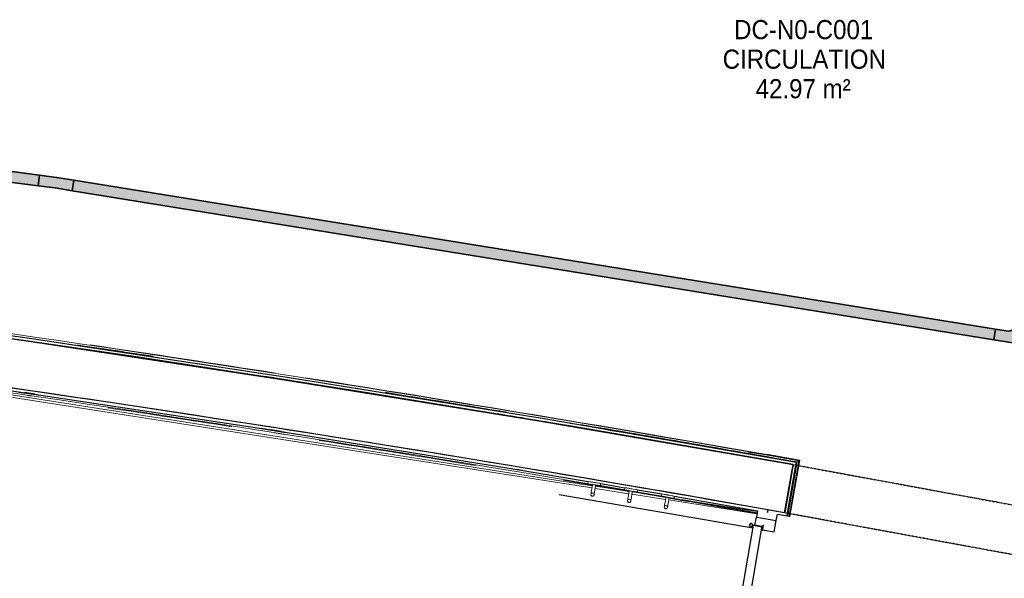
# Model space of a CAD drawing. Header units: millimetres. Extents: x 1909 to 61055, y -36590 to 14615.
# Tile 29 of 42: x 37185 to 41810, y -25083 to -22457. Entities that reach past the tile are written whole.
import ezdxf

# ---------------------------------------------------------------- set-up
doc = ezdxf.new("R2010")
doc.units = ezdxf.units.MM
doc.linetypes.add('Tiret', pattern=[2.5, 1.25, -1.25])
doc.linetypes.add('Tiret_2_', pattern=[2.5, 1.25, -1.25])
for name, color, linetype, lineweight in [('A-AREA-IDEN', 7, 'Continuous', 30), ('A-DETL-GENF', 7, 'Continuous', 18), ('A-DOOR', 7, 'Continuous', 25), ('A-FLOR', 7, 'Continuous', 25), ('A-FLOR-HRAL', 7, 'Continuous', 18), ('A-WALL', 7, 'Continuous', 25), ('CDC ELE', 7, 'Continuous', 18), ('I-FURN', 7, 'Continuous', 18), ('Q-SPCQ', 7, 'Continuous', 18)]:
    doc.layers.add(name, color=color, linetype=linetype, lineweight=lineweight)
doc.layers.add('A-DOOR-HDLN', color=5, linetype='Tiret', lineweight=25, true_color=0x0000ff)
doc.styles.add('Arial_1', font='arial.ttf', dxfattribs={"width": 0.9, "height": 90})

# ---------------------------------------------------------------- blocks, each defined once
blk = doc.blocks.new('PRT_SIMPLE_HUI_58x68x48 - PRT_BOIS_1V_930x2040x40-552383-2021_015_1111_DCE_1_50_N0 FINI_SSI_CDC')
at = {"layer": 'A-DETL-GENF', "lineweight": 25}
h = blk.add_hatch(color=256, dxfattribs=at)
h.paths.add_polyline_path([(-483.8, 9.7), (-483.8, 12.8), (-496.3, 14.5), (-500.5, 14.5), (-500.3, 13.2), (-495.7, 13.2), (-485.1, 11.7), (-484.5, 10.7)])
h.paths.add_polyline_path([(-508.5, 8), (-488.5, 8), (-483.8, 9.7), (-485.1, 10.6), (-488.7, 9.3), (-505.2, 9.7), (-505.2, 10.2), (-502, 10.8), (-502, 11.5), (-508.5, 11.5), (-508.5, 8.7)])
h = blk.add_hatch(color=256, dxfattribs=at)
h.paths.add_polyline_path([(413.8, 9.7), (418.9, 8), (438.5, 8), (438.5, 11.5), (432, 11.5), (432.2, 10.2), (435.2, 10.2), (435.2, 9.3), (418.2, 9.5), (415.1, 10.6)])
h.paths.add_polyline_path([(413.8, 9.7), (415.1, 11.7), (426.1, 13.2), (430.5, 13.2), (430.5, 14.5), (425.8, 14.5), (413.8, 12.8), (413.8, 10.4)])
at = {"layer": 'A-DETL-GENF'}
for p, q in [((-508.5, 11.5), (-502, 11.5)), ((-508.5, 8), (-508.5, 11.5)), ((-488.5, 8), (-508.5, 8)), ((-505.2, 10.2), (-505.2, 9.3)), ((-502, 10.2), (-505.2, 10.2)), ((-505.2, 9.3), (-488.7, 9.3)), ((-502, 11.5), (-502, 10.2)), ((-500.5, 14.5), (-496, 14.5)), ((-500.5, 13.2), (-500.5, 14.5)), ((-496.1, 13.2), (-500.5, 13.2)), ((-485.1, 11.7), (-496.1, 13.2)), ((-496, 14.5), (-483.8, 12.8)), ((-488.7, 9.3), (-485.1, 10.6)), ((-483.8, 9.7), (-488.5, 8)), ((-485.1, 10.6), (-485.1, 11.7)), ((-483.8, 12.8), (-483.8, 9.7)), ((413.8, 12.8), (426, 14.5)), ((413.8, 9.7), (413.8, 12.8)), ((418.5, 8), (413.8, 9.7)), ((426.1, 13.2), (415.1, 11.7)), ((415.1, 11.7), (415.1, 10.6)), ((415.1, 10.6), (418.7, 9.3)), ((438.5, 8), (418.5, 8)), ((418.7, 9.3), (435.2, 9.3)), ((426, 14.5), (430.5, 14.5)), ((430.5, 13.2), (426.1, 13.2)), ((430.5, 14.5), (430.5, 13.2)), ((432, 11.5), (438.5, 11.5)), ((432, 10.2), (432, 11.5)), ((435.2, 10.2), (432, 10.2)), ((435.2, 9.3), (435.2, 10.2)), ((438.5, 11.5), (438.5, 8))]:
    blk.add_line(p, q, dxfattribs=at)
at = {"layer": 'A-DOOR'}
for p, q in [((417, 54.5), (417, 977.5)), ((-427.1, 124), (-450.6, 124)), ((-450.6, 124), (-450.6, 123.5)), ((-450.6, 123.5), (-450.6, 119.4)), ((-427.1, 123.5), (-450.6, 123.5)), ((-450.6, 119.4), (-450.6, 112.3)), ((-427.1, 119.4), (-450.6, 119.4)), ((-450.6, 103), (-450.6, 112.3)), ((-450.6, 94.6), (-450.6, 103)), ((-427.1, 103), (-450.6, 103)), ((-450.6, 84.2), (-450.6, 94.6)), ((-427.1, 94.6), (-450.6, 94.6)), ((-319.6, 124), (-427.1, 124)), ((-427.1, 124), (-427.1, 123.5)), ((-427.1, 123.5), (-427.1, 124)), ((-427.1, 123.5), (-427.1, 119.4)), ((-319.6, 123.5), (-427.1, 123.5)), ((-427.1, 119.4), (-427.1, 123.5)), ((-427.1, 119.4), (-427.1, 112.3)), ((-319.6, 119.4), (-427.1, 119.4)), ((-427.1, 112.3), (-427.1, 119.4)), ((-427.1, 103), (-427.1, 112.3)), ((-427.1, 112.3), (-427.1, 103)), ((-427.1, 101.8), (-427.1, 103)), ((-319.6, 103), (-427.1, 103)), ((-427.1, 103), (-427.1, 94.6)), ((-427.1, 101.8), (-319.6, 101.8)), ((-427.1, 94.6), (-427.1, 84.2)), ((-319.6, 123.5), (-319.6, 124)), ((-319.6, 119.4), (-319.6, 123.5)), ((-319.6, 112.3), (-319.6, 119.4)), ((-319.6, 112.3), (-319.6, 103)), ((-319.6, 103), (-319.6, 101.8)), ((-499.5, 54.5), (430.5, 54.5)), ((-499.5, 14.5), (-499.5, 54.5)), ((-465.6, 63.5), (-465.6, 54.5)), ((-413.4, 63.5), (-465.6, 63.5)), ((-450.6, 73.4), (-450.6, 84.2)), ((-427.1, 84.2), (-450.6, 84.2)), ((-450.6, 65), (-450.6, 73.4)), ((-450.6, 73.4), (-427.1, 73.4)), ((-450.6, 65), (-450.6, 64)), ((-450.6, 64), (-427.1, 64)), ((-427.1, 84.2), (-427.1, 73.4)), ((-427.1, 73.4), (-427.1, 65)), ((-427.1, 64), (-427.1, 65)), ((-413.4, 54.5), (-413.4, 63.5)), ((430.5, 54.5), (430.5, 14.5)), ((426, 14.5), (-496, 14.5)), ((-465.6, 14.5), (-465.6, 5.5)), ((-465.6, 5.5), (-413.4, 5.5)), ((-427.1, 5), (-450.6, 5)), ((-450.6, 5), (-450.6, 4)), ((-450.6, -4.4), (-450.6, 4)), ((-427.1, 4), (-427.1, 5)), ((-427.1, 4), (-427.1, -4.4)), ((-413.4, 5.5), (-413.4, 14.5)), ((-450.6, -15.2), (-450.6, -4.4)), ((-427.1, -4.4), (-450.6, -4.4)), ((-450.6, -25.6), (-450.6, -15.2)), ((-450.6, -15.2), (-427.1, -15.2)), ((-450.6, -34), (-450.6, -25.6)), ((-450.6, -25.6), (-427.1, -25.6)), ((-450.6, -43.3), (-450.6, -34)), ((-450.6, -34), (-427.1, -34)), ((-450.6, -43.3), (-450.6, -50.4)), ((-427.1, -4.4), (-427.1, -15.2)), ((-427.1, -15.2), (-427.1, -25.6)), ((-427.1, -25.6), (-427.1, -34)), ((-427.1, -34), (-427.1, -32.8)), ((-319.6, -32.8), (-427.1, -32.8)), ((-427.1, -43.3), (-427.1, -34)), ((-427.1, -34), (-319.6, -34)), ((-427.1, -34), (-427.1, -43.3)), ((-427.1, -43.3), (-427.1, -50.4)), ((-427.1, -50.4), (-427.1, -43.3)), ((-319.6, -32.8), (-319.6, -34)), ((-319.6, -34), (-319.6, -43.3)), ((-319.6, -50.4), (-319.6, -43.3)), ((-450.6, -50.4), (-450.6, -54.5)), ((-450.6, -50.4), (-427.1, -50.4)), ((-450.6, -54.5), (-450.6, -55)), ((-450.6, -54.5), (-427.1, -54.5)), ((-450.6, -55), (-427.1, -55)), ((-427.1, -50.4), (-427.1, -54.5)), ((-427.1, -50.4), (-319.6, -50.4)), ((-427.1, -54.5), (-427.1, -50.4)), ((-427.1, -54.5), (-427.1, -55)), ((-427.1, -54.5), (-319.6, -54.5)), ((-427.1, -55), (-427.1, -54.5)), ((-427.1, -55), (-319.6, -55)), ((-319.6, -54.5), (-319.6, -50.4)), ((-319.6, -55), (-319.6, -54.5))]:
    blk.add_line(p, q, dxfattribs=at)
for radius, start, end in [(9.12, 155.8208, 180), (9.12, 180, 204.1792), (7.5, 360, 180), (7.5, 154.5439, 180), (7.5, 180, 360), (7.5, 195, 225), (7.5, 120, 150), (9.12, 111.9887, 120), (9.12, 240, 248.0113), (7.5, 240, 300), (7.5, 0, 90), (9.12, 291.9887, 300), (7.5, 330, 0), (9.12, 335.8208, 0)]:
    blk.add_arc((429, 65.5), radius, start, end, dxfattribs=at)
at = {"layer": 'Q-SPCQ'}
for p, q in [((430.5, 54.5), (403.5, 54.5)), ((430.5, 40.5), (430.5, 54.5))]:
    blk.add_line(p, q, dxfattribs=at)
blk = doc.blocks.new('Garde-corps - Garde-corps-508898-2021_015_1111_DCE_1_50_N0 FINI_SSI_CDC')
at = {"layer": 'A-FLOR-HRAL'}
for p, q in [((-2418.4, -23971.2), (-2492.4, -23959.6)), ((381.1, -24400.5), (289.6, -24386.1)), ((562.3, -24429), (495, -24418.4)), ((1190.5, -24527.8), (948, -24489.6)), ((1178.4, -24536.3), (979.6, -24505.1)), ((1190.5, -24527.8), (1036.2, -24500.4)), ((1134.6, -24790.5), (1178.4, -24536.3)), ((1141.6, -24791.7), (1186.6, -24530.5)), ((1143.3, -24792), (1188.6, -24529.1)), ((1144.9, -24792.3), (1190.5, -24527.8)), ((1131.6, -24790), (1134.6, -24790.5)), ((1141.6, -24791.7), (1134.6, -24790.5)), ((1143.3, -24792), (1141.6, -24791.7)), ((1143.3, -24792), (1144.9, -24792.3))]:
    blk.add_line(p, q, dxfattribs=at)
at = {"layer": 'A-FLOR-HRAL', "flags": 128}
blk.add_lwpolyline([(1186.6, -24530.5), (1182.5, -24533.4), (1178.4, -24536.3)], dxfattribs=at)
at = {"layer": 'A-FLOR-HRAL'}
for radius, start, end in [(118006.4, 79.92167, 83.454356), (117996.2, 80.580755, 81.627467), (117999.2, 81.412761, 81.587451), (118008.1, 81.131846, 81.559197), (118008.1, 79.920828, 81.063188), (117999.2, 80.596188, 80.878383), (117996.2, 79.926561, 80.449917), (117999.2, 79.925111, 80.427587)]:
    blk.add_arc((-19463.8, -140716), radius, start, end, dxfattribs=at)
for points, knots in [([(1178.4, -24536.3), (1178.4, -24536.3), (1178.4, -24536.3), (1178.3, -24536.3), (1178.3, -24536.4), (1178.2, -24536.4), (1178.1, -24536.5), (1178, -24536.5), (1177.9, -24536.6), (1177.8, -24536.7), (1177.7, -24536.8), (1177.6, -24536.9), (1177.4, -24536.9), (1177.3, -24537), (1177.2, -24537.1), (1177, -24537.2), (1176.9, -24537.3), (1176.7, -24537.5), (1176.5, -24537.6), (1176.1, -24537.9), (1175.6, -24538.2), (1175.1, -24538.6), (1174.9, -24538.7)], [0, 0, 0, 0, 0.071429, 0.107143, 0.142857, 0.178571, 0.214286, 0.25, 0.285714, 0.321429, 0.357143, 0.392857, 0.428571, 0.464286, 0.5, 0.535714, 0.571429, 0.607143, 0.642857, 0.714286, 0.857143, 1, 1, 1, 1]), ([(1190.5, -24527.8), (1190.5, -24527.8), (1190.5, -24527.8), (1190.4, -24527.8), (1190.3, -24527.9), (1190.1, -24528), (1190, -24528.1), (1189.8, -24528.3), (1189.6, -24528.4), (1189.3, -24528.6), (1189.1, -24528.7), (1188.9, -24528.9), (1188.7, -24529), (1188.6, -24529.1)], [0.075, 0.075, 0.075, 0.075, 0.15, 0.2125, 0.275, 0.35, 0.425, 0.5, 0.6, 0.7, 0.775, 0.85, 1, 1, 1, 1])]:
    blk.add_open_spline(points, degree=3, knots=knots, dxfattribs=at)
blk = doc.blocks.new('Garde-corps - Garde-corps-508960-2021_015_1111_DCE_1_50_N0 FINI_SSI_CDC')
at = {"layer": 'A-FLOR-HRAL'}
for p, q in [((2644.8, -24670.2), (2624.7, -24791.9)), ((2646.5, -24670.4), (2626.1, -24793.8)), ((2648.2, -24670.7), (2627.5, -24795.8)), ((2655.2, -24671.9), (2633.4, -24804.2)), ((2646.5, -24670.4), (2644.8, -24670.2)), ((2646.5, -24670.4), (2648.2, -24670.7)), ((2648.2, -24670.7), (2655.2, -24671.9)), ((2658.2, -24672.4), (2655.2, -24671.9)), ((2546.1, -24776.9), (2495.1, -25054.3)), ((2547.4, -24778.8), (2497, -25053)), ((2548.8, -24780.9), (2499, -25051.6)), ((2554.5, -24789.2), (2507.3, -25045.9)), ((2624.7, -24791.9), (2546.1, -24776.9)), ((2624.7, -24791.9), (2546.1, -24776.9)), ((2626.1, -24793.8), (2547.4, -24778.8)), ((2627.5, -24795.8), (2548.8, -24780.9)), ((2633.4, -24804.2), (2554.5, -24789.2)), ((2566.3, -24791.4), (2554.5, -24789.2)), ((2574.4, -25067.7), (2371.5, -26128.1)), ((2576.4, -25066.3), (2372.9, -26130.1)), ((2584.8, -25060.6), (2378.6, -26138.4)), ((2495.1, -25054.3), (2572.4, -25069)), ((2495.1, -25054.3), (2572.5, -25069)), ((2497, -25053), (2574.4, -25067.7)), ((2499, -25051.6), (2576.4, -25066.3)), ((2507.3, -25045.9), (2584.8, -25060.6)), ((2507.3, -25045.9), (2516.4, -25047.6)), ((2575.6, -25058.9), (2584.8, -25060.6)), ((2572.4, -25069), (2370.2, -26126.1)), ((1930.9, -26052.8), (1930.4, -26055.7)), ((1930.9, -26052.8), (1932.3, -26045.8)), ((2074.6, -26080.3), (1930.9, -26052.8)), ((1932.3, -26045.8), (1932.6, -26044.1)), ((2014, -26061.4), (1932.3, -26045.8)), ((1932.9, -26042.5), (1932.6, -26044.1)), ((2014.3, -26059.7), (1932.6, -26044.1)), ((2014.6, -26058.1), (1932.9, -26042.5)), ((2042.1, -26065), (2022.2, -26061.2)), ((2076.6, -26070), (2022.4, -26059.6)), ((2378.6, -26138.4), (2237.7, -26111.5)), ((2372.9, -26130.1), (2300.8, -26116.3)), ((2371.5, -26128.1), (2301.1, -26114.6)), ((2370.2, -26126.1), (2301.4, -26113)), ((2372.9, -26130.1), (2378.6, -26138.4))]:
    blk.add_line(p, q, dxfattribs=at)
at = {"layer": 'A-FLOR-HRAL', "flags": 128}
for points in [[(2546.1, -24776.9), (2546.1, -24776.9), (2546.1, -24777), (2546.3, -24777.2), (2546.4, -24777.4), (2546.6, -24777.6), (2546.7, -24777.9), (2546.9, -24778.1), (2547.1, -24778.4), (2547.2, -24778.6), (2547.4, -24778.8)], [(2548.8, -24780.9), (2551.6, -24785), (2554.5, -24789.2)], [(2554.5, -24789.2), (2554.6, -24789.3), (2554.8, -24789.7), (2555.2, -24790.2), (2555.6, -24790.7), (2556, -24791.4), (2556.4, -24792), (2556.9, -24792.7)], [(2627.5, -24795.8), (2630.4, -24800), (2633.4, -24804.2)], [(2499, -25051.6), (2503.2, -25048.7), (2507.3, -25045.9)], [(2572.4, -25069), (2572.5, -25069), (2572.6, -25068.9), (2572.7, -25068.8), (2572.9, -25068.7), (2573.2, -25068.5), (2573.4, -25068.3), (2573.7, -25068.2), (2573.9, -25068), (2574.2, -25067.8), (2574.4, -25067.7)], [(2576.4, -25066.3), (2580.6, -25063.5), (2584.8, -25060.6)], [(2584.8, -25060.6), (2584.9, -25060.6), (2585.2, -25060.3), (2585.7, -25060), (2586.3, -25059.6), (2586.9, -25059.2), (2587.6, -25058.7), (2588.3, -25058.3)]]:
    blk.add_lwpolyline(points, dxfattribs=at)
at = {"layer": 'A-FLOR-HRAL'}
for points, knots in [([(2624.7, -24791.9), (2624.7, -24791.9), (2624.8, -24791.9), (2624.8, -24792), (2624.9, -24792.1), (2625, -24792.2), (2625.1, -24792.4), (2625.3, -24792.6), (2625.4, -24792.8), (2625.6, -24793.1), (2625.7, -24793.3), (2625.9, -24793.5), (2626, -24793.7), (2626.1, -24793.8)], [0.075, 0.075, 0.075, 0.075, 0.15, 0.2125, 0.275, 0.35, 0.425, 0.5, 0.6, 0.7, 0.775, 0.85, 1, 1, 1, 1]), ([(2633.4, -24804.2), (2633.4, -24804.2), (2633.4, -24804.2), (2633.4, -24804.3), (2633.4, -24804.3), (2633.5, -24804.4), (2633.5, -24804.5), (2633.6, -24804.6), (2633.7, -24804.7), (2633.8, -24804.8), (2633.9, -24804.9), (2633.9, -24805), (2634, -24805.2), (2634.1, -24805.3), (2634.2, -24805.5), (2634.3, -24805.6), (2634.4, -24805.8), (2634.5, -24805.9), (2634.7, -24806.1), (2635, -24806.5), (2635.3, -24807.1), (2635.7, -24807.5), (2635.8, -24807.7)], [0, 0, 0, 0, 0.071429, 0.107143, 0.142857, 0.178571, 0.214286, 0.25, 0.285714, 0.321429, 0.357143, 0.392857, 0.428571, 0.464286, 0.5, 0.535714, 0.571429, 0.607143, 0.642857, 0.714286, 0.857143, 1, 1, 1, 1]), ([(2495.1, -25054.3), (2495.1, -25054.3), (2495.1, -25054.3), (2495.2, -25054.2), (2495.3, -25054.1), (2495.5, -25054), (2495.6, -25053.9), (2495.8, -25053.8), (2496.1, -25053.6), (2496.3, -25053.5), (2496.5, -25053.3), (2496.7, -25053.2), (2496.9, -25053), (2497, -25053)], [0.075, 0.075, 0.075, 0.075, 0.15, 0.2125, 0.275, 0.35, 0.425, 0.5, 0.6, 0.7, 0.775, 0.85, 1, 1, 1, 1]), ([(2507.3, -25045.9), (2507.3, -25045.9), (2507.3, -25045.9), (2507.4, -25045.9), (2507.4, -25045.8), (2507.5, -25045.8), (2507.6, -25045.7), (2507.7, -25045.7), (2507.8, -25045.6), (2507.9, -25045.5), (2508, -25045.4), (2508.1, -25045.3), (2508.3, -25045.3), (2508.4, -25045.2), (2508.6, -25045.1), (2508.7, -25045), (2508.9, -25044.9), (2509, -25044.8), (2509.2, -25044.6), (2509.6, -25044.4), (2510.1, -25044), (2510.6, -25043.7), (2510.8, -25043.5)], [0, 0, 0, 0, 0.071429, 0.107143, 0.142857, 0.178571, 0.214286, 0.25, 0.285714, 0.321429, 0.357143, 0.392857, 0.428571, 0.464286, 0.5, 0.535714, 0.571429, 0.607143, 0.642857, 0.714286, 0.857143, 1, 1, 1, 1]), ([(2370.2, -26126.1), (2370.2, -26126.1), (2370.2, -26126.2), (2370.3, -26126.3), (2370.5, -26126.5), (2370.6, -26126.7), (2370.7, -26126.8), (2370.8, -26127), (2370.9, -26127.2), (2371, -26127.3), (2371.1, -26127.4), (2371.2, -26127.6), (2371.3, -26127.7), (2371.4, -26127.9), (2371.5, -26128), (2371.5, -26128.1)], [0.1, 0.1, 0.1, 0.1, 0.2, 0.3, 0.4, 0.475, 0.55, 0.6, 0.65, 0.7, 0.75, 0.8, 0.85, 0.9, 1, 1, 1, 1]), ([(2378.6, -26138.4), (2378.6, -26138.4), (2378.6, -26138.5), (2378.7, -26138.7), (2378.9, -26138.9), (2379, -26139.1), (2379.2, -26139.3), (2379.3, -26139.5), (2379.5, -26139.8), (2379.7, -26140.1), (2379.9, -26140.4), (2380.1, -26140.7), (2380.4, -26141.2), (2380.7, -26141.6), (2380.9, -26141.9)], [0, 0, 0, 0, 0.166667, 0.25, 0.333333, 0.416667, 0.458333, 0.5, 0.583333, 0.666667, 0.708333, 0.75, 0.833333, 1, 1, 1, 1])]:
    blk.add_open_spline(points, degree=3, knots=knots, dxfattribs=at)
blk = doc.blocks.new('Garde-corps - Garde-corps-509925-2021_015_1111_DCE_1_50_N0 FINI_SSI_CDC')
at = {"layer": 'A-FLOR-HRAL'}
for p, q in [((-3606.8, -24050.4), (216.4, -24648)), ((-3597.8, -24062.3), (214.7, -24658.4)), ((-2479.9, -24206.1), (-2389.2, -24219.4)), ((-2478.1, -24209.4), (-2387.5, -24222.7)), ((-2437.6, -24224.3), (-2420, -24226.8)), ((-1339, -24378.1), (-1224.3, -24396.1)), ((-1338, -24381.3), (-1223.3, -24399.3)), ((-1277.6, -24399.7), (-1228.8, -24407.4)), ((-733.1, -24486.2), (-662.4, -24497.6)), ((-175.7, -24565.3), (-85.3, -24580.4)), ((79.3, -24621.7), (216.9, -24644.9)), ((231.2, -24650.4), (389.4, -24675.1)), ((231.7, -24647.4), (389.6, -24674.3)), ((232.3, -24644.1), (390.1, -24671)), ((229.5, -24660.7), (387.7, -24685.4)), ((287.9, -24655.3), (389.9, -24672.7)), ((402.5, -24687.7), (560.6, -24712.5)), ((404.3, -24677.4), (562.4, -24702.1)), ((404.4, -24676.9), (562, -24704)), ((404.6, -24675.2), (562.3, -24702.3)), ((404.9, -24673.5), (562.6, -24700.6)), ((575.4, -24714.8), (989.6, -24779.5)), ((577.2, -24704.4), (991.4, -24769.2))]:
    blk.add_line(p, q, dxfattribs=at)
for radius, start, end in [(117731.1, 80.376571, 82.256375), (117727.7, 81.211511, 81.498362), (117727.7, 80.646196, 81.009486), (117727.7, 79.994872, 80.198876), (117729.4, 79.994875, 80.198876), (117731.1, 79.994879, 80.198876)]:
    blk.add_arc((-19463.8, -140716), radius, start, end, dxfattribs=at)
blk = doc.blocks.new('72_PATERE_HEWI SERIE 477 - Colour - 92 Anthracite grey-566101-2021_015_1111_DCE_1_50_N0 FINI_SSI_CDC')
at = {"layer": 'A-DETL-GENF'}
for p, q in [((-10398.4, -18776.9), (-10398.6, -18778.1)), ((-10397.9, -18775.6), (-10398.4, -18776.9)), ((-10397.3, -18774.5), (-10397.9, -18775.6)), ((-10396.4, -18773.5), (-10397.3, -18774.5)), ((-10395.4, -18772.7), (-10396.4, -18773.5)), ((-10394.3, -18772), (-10395.4, -18772.7)), ((-10392.6, -18771.5), (-10394.3, -18772)), ((-10391.1, -18771.4), (-10392.6, -18771.5)), ((-10384.9, -18772), (-10391.1, -18771.4)), ((-10391.1, -18771.4), (-10387.7, -18772.2)), ((-10387.7, -18772.2), (-10391.1, -18771.4)), ((-10387.7, -18772.2), (-10385.4, -18774.1)), ((-10385.4, -18774.1), (-10387.7, -18772.2)), ((-10385.4, -18774.1), (-10384, -18776.8)), ((-10384, -18776.8), (-10385.4, -18774.1)), ((-10381.2, -18772.3), (-10384.9, -18772)), ((-10384, -18776.8), (-10383.7, -18779.6)), ((-10383.7, -18779.6), (-10384, -18776.8)), ((-10374.6, -18773), (-10381.2, -18772.3)), ((-10370.3, -18773.4), (-10374.6, -18773)), ((-10365.9, -18773.9), (-10370.3, -18773.4)), ((-10361.6, -18774.3), (-10365.9, -18773.9)), ((-10357.2, -18774.7), (-10361.6, -18774.3)), ((-10352.9, -18775.2), (-10357.2, -18774.7)), ((-10348.5, -18775.6), (-10352.9, -18775.2)), ((-10344.2, -18776), (-10348.5, -18775.6)), ((-10343.6, -18770.8), (-10345.1, -18785.5)), ((-10344.4, -18778.2), (-10344.2, -18776)), ((-10342.8, -18762.6), (-10343.6, -18770.8)), ((-10342.3, -18757.7), (-10342.8, -18762.6)), ((-10342.2, -18756.2), (-10342.3, -18757.7)), ((-10342.1, -18755.1), (-10342.2, -18756.2)), ((-10340.4, -18753.8), (-10342.1, -18755.1)), ((-10331, -18754.7), (-10340.4, -18753.8)), ((-10333.3, -18778.3), (-10332.9, -18774.4)), ((-10332.9, -18774.4), (-10332.6, -18770.7)), ((-10332.6, -18770.7), (-10332.2, -18767.2)), ((-10332.2, -18767.2), (-10331.8, -18762.8)), ((-10331.8, -18762.8), (-10331, -18754.7)), ((-10398.6, -18778.1), (-10398.6, -18779.4)), ((-10398.6, -18779.4), (-10398.4, -18780.7)), ((-10398.4, -18780.7), (-10398, -18782)), ((-10398, -18782), (-10397.4, -18783.1)), ((-10397.4, -18783.1), (-10396.5, -18784.1)), ((-10396.5, -18784.1), (-10395.5, -18785)), ((-10395.5, -18785), (-10394.4, -18785.6)), ((-10394.4, -18785.6), (-10393.3, -18786.1)), ((-10393.3, -18786.1), (-10391.9, -18786.3)), ((-10389.1, -18786.1), (-10391.9, -18786.3)), ((-10391.9, -18786.3), (-10389.1, -18786.1)), ((-10391.9, -18786.3), (-10386.3, -18786.9)), ((-10386.4, -18784.7), (-10389.1, -18786.1)), ((-10389.1, -18786.1), (-10386.4, -18784.7)), ((-10384.5, -18782.3), (-10386.4, -18784.7)), ((-10386.4, -18784.7), (-10384.5, -18782.3)), ((-10386.3, -18786.9), (-10382.7, -18787.3)), ((-10383.7, -18779.6), (-10384.5, -18782.3)), ((-10384.5, -18782.3), (-10383.7, -18779.6)), ((-10382.7, -18787.3), (-10376.1, -18787.9)), ((-10376.1, -18787.9), (-10371.8, -18788.3)), ((-10371.8, -18788.3), (-10367.4, -18788.8)), ((-10367.4, -18788.8), (-10363.1, -18789.2)), ((-10363.1, -18789.2), (-10358.7, -18789.6)), ((-10358.7, -18789.6), (-10354.3, -18790.1)), ((-10354.3, -18790.1), (-10350, -18790.5)), ((-10350, -18790.5), (-10345.6, -18790.9)), ((-10347.6, -18810.7), (-10347.7, -18811.7)), ((-10347.7, -18811.7), (-10346.4, -18813.5)), ((-10347.5, -18809.8), (-10347.6, -18810.7)), ((-10347.2, -18806.7), (-10347.5, -18809.8)), ((-10346.8, -18802.5), (-10347.2, -18806.7)), ((-10346.4, -18799), (-10346.8, -18802.5)), ((-10346.1, -18795.2), (-10346.4, -18799)), ((-10346.4, -18813.5), (-10341.6, -18813.9)), ((-10345.7, -18791.4), (-10346.1, -18795.2)), ((-10345.1, -18785.5), (-10345.7, -18791.4)), ((-10345.6, -18790.9), (-10345.4, -18788.8)), ((-10345.4, -18788.8), (-10345.2, -18786.1)), ((-10345.2, -18786.1), (-10344.9, -18783.5)), ((-10344.9, -18783.5), (-10344.6, -18780.8)), ((-10344.6, -18780.8), (-10344.4, -18778.2)), ((-10341.6, -18813.9), (-10336.9, -18814.4)), ((-10336.9, -18814.4), (-10336.2, -18807.6)), ((-10336.2, -18807.6), (-10335.8, -18803.7)), ((-10335.8, -18803.7), (-10334.8, -18793.4)), ((-10334.8, -18793.4), (-10334.4, -18789.6)), ((-10334.4, -18789.6), (-10334.2, -18787)), ((-10334.2, -18787), (-10333.9, -18784.6)), ((-10333.9, -18784.6), (-10333.7, -18782.1)), ((-10333.7, -18782.1), (-10333.3, -18778.3))]:
    blk.add_line(p, q, dxfattribs=at)
blk = doc.blocks.new('B02_ARC_rvt-1-2021_015_1111_DCE_1_50_N0 FINI_SSI_CDC')
at = {"layer": 'A-FLOR'}
for p, q in [((-2417.3, -23970.2), (-2245.2, -23995.4)), ((-2402.4, -24217.4), (-2450.5, -24210.4)), ((-1245.2, -24392.8), (-1293.3, -24385.3)), ((-112.4, -24575.9), (-137.9, -24571.6)), ((980.2, -24833.7), (986.8, -24795.9)), ((1012.8, -24839.3), (980.2, -24833.7)), ((1070.7, -24864.5), (1079.7, -24812)), ((1010.2, -24854.1), (1011.5, -24854.3)), ((1012.5, -24840.8), (1012.8, -24839.3)), ((1012.8, -24854.6), (1014.7, -24854.9)), ((1016.1, -24855.1), (1070.7, -24864.5))]:
    blk.add_line(p, q, dxfattribs=at)
for radius, start, end in [(117983.7, 81.048711, 81.164677), (117983.7, 80.490296, 80.617087), (117753.7, 80.337579, 80.492048)]:
    blk.add_arc((-19463.8, -140716), radius, start, end, dxfattribs=at)
at = {"layer": 'A-WALL'}
for p, q in [((1160.5, -24548.8), (1121.4, -24775.5)), ((1133.7, -24777.7), (1172.8, -24551)), ((1172.8, -24551), (1174.9, -24538.7)), ((256.2, -24637.9), (369.7, -24657.2)), ((428.8, -24667.3), (542.2, -24686.8)), ((601.3, -24697), (992, -24765.3)), ((992, -24765.3), (986.8, -24795.9)), ((1038.8, -24773.6), (1041, -24761.2)), ((1041, -24761.2), (1038.8, -24773.6)), ((1080.4, -24812.1), (1085.6, -24781.8)), ((1085.6, -24781.8), (1131.6, -24790)), ((1131.6, -24790), (1133.7, -24777.7)), ((986.8, -24795.9), (1080.4, -24812.1))]:
    blk.add_line(p, q, dxfattribs=at)
at = {"layer": 'A-WALL', "flags": 128}
for points in [[(1174.9, -24538.7), (-20, -24332.8), (-1217, -24139.1), (-2415.9, -23957.8), (-3616.5, -23788.7), (-4818.9, -23632.1), (-6022.8, -23487.8)], [(-6036.5, -23498.8), (-4832.7, -23642.9), (-3630.5, -23799.5), (-2429.9, -23968.3), (-1231.2, -24149.5), (-34.3, -24343), (1160.5, -24548.8)], [(-3609.4, -24047.1), (-2456.4, -24209.5), (-1305.1, -24383.4), (-155.6, -24568.7), (197, -24627.8)], [(1121.4, -24775.5), (1081.2, -24768.4), (1041, -24761.2)]]:
    blk.add_lwpolyline(points, dxfattribs=at)
at = {"layer": 'A-WALL'}
blk.add_arc((-19463.8, -140716), 117753.7, 79.971797, 82.261307, dxfattribs=at)
at = {"layer": 'A-DOOR', "lineweight": 18, "rotation": 80.22487919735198}
blk.add_blockref('PRT_SIMPLE_HUI_58x68x48 - PRT_BOIS_1V_930x2040x40-552383-2021_015_1111_DCE_1_50_N0 FINI_SSI_CDC', (953.7, -25267.5), dxfattribs=at)
at = {"layer": 'A-FLOR-HRAL', "lineweight": 18}
for name in ['Garde-corps - Garde-corps-508898-2021_015_1111_DCE_1_50_N0 FINI_SSI_CDC', 'Garde-corps - Garde-corps-509925-2021_015_1111_DCE_1_50_N0 FINI_SSI_CDC', 'Garde-corps - Garde-corps-508960-2021_015_1111_DCE_1_50_N0 FINI_SSI_CDC']:
    blk.add_blockref(name, (0, 0), dxfattribs=at)
at = {"layer": 'I-FURN', "lineweight": 18}
for p, rotation in [((-17799, -13025.5), 86.0374654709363), ((-17609, -13028.2), 85.95222947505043), ((-17419.2, -13031), 85.86706850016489)]:
    blk.add_blockref('72_PATERE_HEWI SERIE 477 - Colour - 92 Anthracite grey-566101-2021_015_1111_DCE_1_50_N0 FINI_SSI_CDC', p, dxfattribs=dict(at, rotation=rotation))
blk = doc.blocks.new('Ouverture en rectangle - Ouverture en rectangle _143x207_-3216767-2021_015_1111_DCE_1_50_N0 FINI_SSI_CDC')
at = {"layer": 'A-DOOR-HDLN', "linetype": 'Tiret_2_'}
for p, q in [((-715, 115), (715, 115)), ((715, -115), (-715, -115))]:
    blk.add_line(p, q, dxfattribs=at)
blk = doc.blocks.new('B02_DC_STR_rvt-1-2021_015_1111_DCE_1_50_N0 FINI_SSI_CDC')
at = {"layer": 'A-WALL'}
blk.add_line((1118.9, -24775.1), (1160.5, -24548.8), dxfattribs=at)
at = {"layer": 'A-WALL', "flags": 128}
blk.add_lwpolyline([(1160.5, -24548.8), (136.5, -24371.7), (-889, -24203.6), (-1915.9, -24044.5), (-2944.2, -23894.5), (-3973.8, -23753.5), (-5004.6, -23621.6), (-6036.5, -23498.8)], dxfattribs=at)
at = {"layer": 'A-WALL'}
blk.add_arc((-19463.8, -140716), 117753.7, 79.933278, 84.1092, dxfattribs=at)
at = {"layer": 'A-DOOR', "color": 5, "lineweight": 25, "true_color": 0x0000ff, "rotation": 349.5853757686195}
blk.add_blockref('Ouverture en rectangle - Ouverture en rectangle _143x207_-3216767-2021_015_1111_DCE_1_50_N0 FINI_SSI_CDC', (1842.9, -24791.2), dxfattribs=at)
blk = doc.blocks.new('Chemin de câbles - Courbure - Standard-6284843-2021_015_1111_DCE_1_50_N0 FINI_SSI_CDC')
at = {"layer": 'CDC ELE', "lineweight": 35, "true_color": 0xff0000}
blk.add_hatch(color=1, dxfattribs=at).paths.add_polyline_path([(-81.2, 25), (-81.2, -25), (8.4, -24.8), (81.9, -22.5), (80.3, 27.5), (-9.2, 25)])
at = {"layer": 'CDC ELE', "color": 8, "lineweight": 35, "true_color": 0x808080}
for p, q in [((-81.2, -25), (-81.2, 25)), ((-81.2, 25), (-1.2, 25)), ((80.3, 27.5), (0.4, 25)), ((81.9, -22.5), (80.3, 27.5)), ((-1.2, -25), (-81.2, -25)), ((1.9, -25), (81.9, -22.5))]:
    blk.add_line(p, q, dxfattribs=at)
for radius in [50, 100]:
    blk.add_arc((-1.2, 75), radius, 270, 271.7663, dxfattribs=at)
blk = doc.blocks.new('Chemin de câbles - Té - Standard-6588813-2021_015_1111_DCE_1_50_N0 FINI_SSI_CDC')
at = {"layer": 'CDC ELE', "lineweight": 35, "true_color": 0xff0000}
blk.add_hatch(color=1, dxfattribs=at).paths.add_polyline_path([(-125, 25), (-125, -25), (-75, -25), (-62.1, -26.7), (-50, -31.7), (-39.6, -39.6), (-31.2, -51.1), (-26.7, -62.1), (-25, -75), (-25, -125), (25, -125), (25, -75), (26.7, -62.1), (31.7, -50), (39.6, -39.6), (50, -31.7), (62.1, -26.7), (75, -25), (125, -25), (125, 25), (-83.1, 25)])
at = {"layer": 'CDC ELE', "color": 8, "lineweight": 35, "true_color": 0x808080}
for p, q in [((125, 25), (-125, 25)), ((-125, 25), (-125, -25)), ((125, -25), (125, 25)), ((-125, -25), (-75, -25)), ((75, -25), (125, -25)), ((-25, -75), (-25, -125)), ((25, -125), (25, -75)), ((-25, -125), (25, -125))]:
    blk.add_line(p, q, dxfattribs=at)
for centre, start, end in [((-75, -75), 0, 90), ((75, -75), 90, 180)]:
    blk.add_arc(centre, 50, start, end, dxfattribs=at)
blk = doc.blocks.new('B02_SSI_rvt-1-2021_015_1111_DCE_1_50_N0 FINI_SSI_CDC')
at = {"layer": 'CDC ELE', "lineweight": 5, "true_color": 0xff0000}
for points in [[(-2387.5, -23237.9), (-2381, -23188.3), (-6520.5, -22648.9), (-6526.9, -22698.5), (-3017, -23155.9)], [(2102.7, -23961.8), (2110.7, -23912.5), (-2219.7, -23211.9), (-2227.7, -23261.2), (2092, -23960.1)]]:
    blk.add_hatch(color=1, dxfattribs=at).paths.add_polyline_path(points)
at = {"layer": 'CDC ELE', "color": 8, "lineweight": 35, "true_color": 0x808080}
for p, q in [((-6520.5, -22648.9), (-2381, -23188.3)), ((-6526.9, -22698.5), (-2387.5, -23237.9)), ((-2381, -23188.3), (-2387.5, -23237.9)), ((-2227.7, -23261.2), (-2219.7, -23211.9)), ((2110.7, -23912.5), (-2219.7, -23211.9)), ((2102.7, -23961.8), (-2227.7, -23261.2)), ((2110.7, -23912.5), (2102.7, -23961.8))]:
    blk.add_line(p, q, dxfattribs=at)
at = {"layer": 'CDC ELE', "color": 8, "lineweight": 35, "true_color": 0x808080, "rotation": 170.809789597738}
for name, p in [('Chemin de câbles - Courbure - Standard-6284843-2021_015_1111_DCE_1_50_N0 FINI_SSI_CDC', (-2303.8, -23223.6)), ('Chemin de câbles - Té - Standard-6588813-2021_015_1111_DCE_1_50_N0 FINI_SSI_CDC', (2230.1, -23957.1))]:
    blk.add_blockref(name, p, dxfattribs=at)

msp = doc.modelspace()

# ---------------------------------------------------------------- block references
at = {"lineweight": 5}
for name in ['B02_DC_STR_rvt-1-2021_015_1111_DCE_1_50_N0 FINI_SSI_CDC', 'B02_ARC_rvt-1-2021_015_1111_DCE_1_50_N0 FINI_SSI_CDC', 'B02_SSI_rvt-1-2021_015_1111_DCE_1_50_N0 FINI_SSI_CDC']:
    msp.add_blockref(name, (39658.7, 0), dxfattribs=at)

# ---------------------------------------------------------------- texts
at = {"layer": 'A-AREA-IDEN', "color": 8, "true_color": 0x808080, "char_height": 90, "attachment_point": 1, "style": 'Arial_1'}
for s, insert, width in [('DC-N0-C001', (40540.9, -22459), 779.24), ('CIRCULATION', (40487.3, -22597.9), 905.506), ('42.97 m²', (40642.1, -22736.8), 530.316)]:
    msp.add_mtext(s, dxfattribs=dict(at, insert=insert, width=width))

doc.saveas('drawing.dxf')
